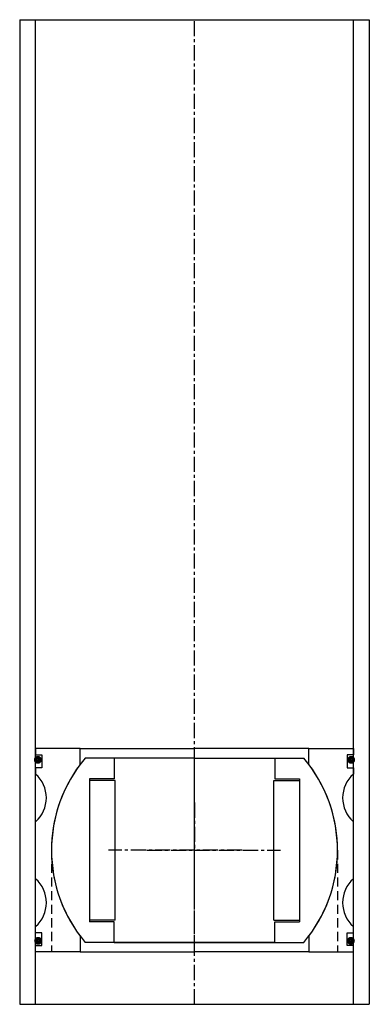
# Model space of a CAD drawing. Extents: x -55 to 55, y 0 to 310.
import ezdxf

# ---------------------------------------------------------------- set-up
doc = ezdxf.new("R2010")
doc.units = 0
doc.header["$LTSCALE"] = 0.15
doc.linetypes.add('CENTER', pattern=[50.8, 31.75, -6.35, 6.35, -6.35])
doc.linetypes.add('HIDDEN', pattern=[9.525, 6.35, -3.175])
doc.layers.get('0').update_dxf_attribs({"linetype": 'CONTINUOUS'})
doc.layers.add('CENTER', color=9, linetype='CENTER')

# ---------------------------------------------------------------- blocks, each defined once
blk = doc.blocks.new('Insert 100x90')
for p, q in [((-36, 32), (-50, 32)), ((-50, 32), (-50, 30)), ((-36, 27), (-36, 32)), ((-36, 32), (0, 32)), ((36, 32), (0, 32)), ((36, 27), (36, 32)), ((36, 32), (50, 32)), ((50, 32), (50, 30)), ((-50, 30), (-48, 30)), ((-48, 30), (-48, 26)), ((50, 30), (48, 30)), ((48, 30), (48, 26)), ((-48, 26), (-50, 26)), ((-50, 26), (-50, 24)), ((48, 26), (50, 26)), ((50, 26), (50, 24)), ((-50, -9), (-50, 9)), ((50, -9), (50, 9)), ((-50, -26), (-50, -24)), ((50, -26), (50, -24)), ((-48, -26), (-50, -26)), ((-48, -30), (-48, -26)), ((-36, -27), (-36, -32)), ((36, -27), (36, -32)), ((48, -30), (48, -26)), ((48, -26), (50, -26)), ((-50, -32), (-50, -30)), ((-50, -30), (-48, -30)), ((50, -30), (48, -30)), ((50, -32), (50, -30)), ((-36, -32), (-50, -32)), ((-36, -32), (0, -32)), ((36, -32), (0, -32)), ((36, -32), (50, -32))]:
    blk.add_line(p, q)
at = {"linetype": 'HIDDEN', "ltscale": 3}
for p, q in [((45.02, 0), (45.02, -32)), ((-45.02, 0), (-45.02, -32))]:
    blk.add_line(p, q, dxfattribs=at)
at = {"const_width": 1.2}
for points in [[(-49.93, 28.47, 1), (-48.63, 28.47, 1)], [(49.93, 28.47, -1), (48.63, 28.47, -1)], [(-49.85, -28.52, 1), (-48.55, -28.52, 1)], [(49.85, -28.52, -1), (48.55, -28.52, -1)]]:
    blk.add_lwpolyline(points, format="xyb", close=True, dxfattribs=at)
for centre, radius, start, end in [((0, 0), 45, 143.1301, 216.8699), ((0, 0), 45, 323.1301, 36.8699), ((-56.61, 16.5), 10, 311.4096, 48.5904), ((56.61, 16.5), 10, 131.4096, 228.5904), ((-56.61, -16.5), 10, 311.4096, 48.5904), ((56.61, -16.5), 10, 131.4096, 228.5904)]:
    blk.add_arc(centre, radius, start, end)
at = {"layer": 'CENTER'}
for p, q in [((0, 0), (0, 32)), ((0, 0), (-27.03, 0)), ((0, -32), (0, 0)), ((0, 0), (27.03, 0))]:
    blk.add_line(p, q, dxfattribs=at)
blk = doc.blocks.new('Ball-090-050')
for p, q in [((0, 29), (-34.41, 29)), ((-25.25, 29), (-25.25, 22.5)), ((0, 29), (34.41, 29)), ((25.25, 29), (25.25, 22.5)), ((-33, 22.5), (-33, -22.5)), ((-25.25, 22.5), (-33, 22.5)), ((-25, 22), (-33, 22)), ((-25, -22), (-25, 22)), ((25, -22), (25, 22)), ((25, 22), (33, 22)), ((25.25, 22.5), (33, 22.5)), ((33, 22.5), (33, -22.5)), ((-25, -22), (-33, -22)), ((-25.25, -22.5), (-33, -22.5)), ((-25.25, -29), (-25.25, -22.5)), ((25, -22), (33, -22)), ((25.25, -22.5), (33, -22.5)), ((25.25, -29), (25.25, -22.5)), ((0, -29), (-34.41, -29)), ((-25.25, -29), (0, -29)), ((25.25, -29), (0, -29)), ((0, -29), (34.41, -29))]:
    blk.add_line(p, q)
for start, end in [(139.876, 220.124), (319.876, 40.124)]:
    blk.add_arc((0, 0), 45, start, end)
at = {"layer": 'CENTER'}
for p in [(0, 15), (-15, 0), (15, 0), (0, -15)]:
    blk.add_line(p, (0, 0), dxfattribs=at)

msp = doc.modelspace()

# ---------------------------------------------------------------- linework, layer by layer
for p, q in [((-55, 310), (-55, 0)), ((-55, 310), (55, 310)), ((-50, 0), (-50, 310)), ((50, 0), (50, 310)), ((55, 310), (55, 0)), ((-55, 0), (55, 0))]:
    msp.add_line(p, q)
at = {"layer": 'CENTER'}
msp.add_line((0, 0), (0, 310), dxfattribs=at)

# ---------------------------------------------------------------- block references
for name in ['Insert 100x90', 'Ball-090-050']:
    msp.add_blockref(name, (0, 48.5))

doc.saveas('drawing.dxf')
